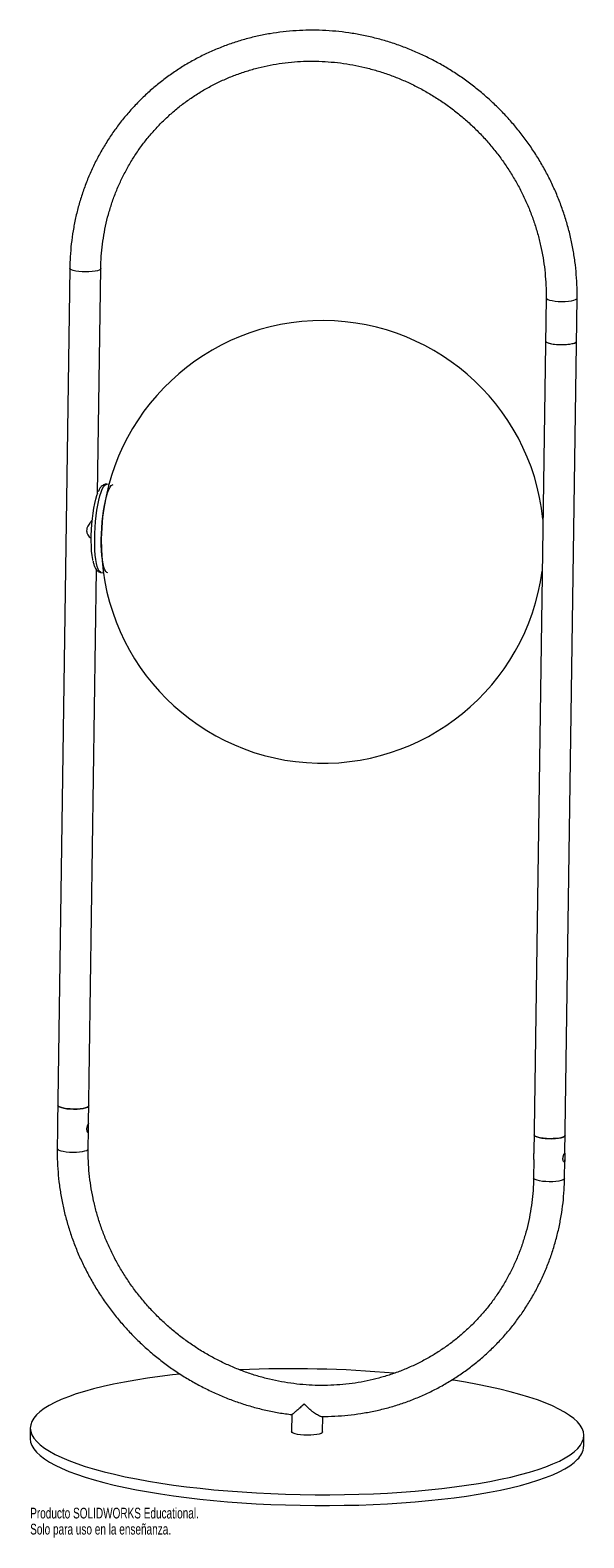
# Model space of a CAD drawing. Header units: millimetres. Extents: x -21 to 229, y -293 to 389.
import ezdxf

# ---------------------------------------------------------------- set-up
doc = ezdxf.new("R2010")
doc.units = ezdxf.units.MM
doc.styles.add('SLDTEXTSTYLE0', font='TXT', dxfattribs={"width": 0.7})

msp = doc.modelspace()

# ---------------------------------------------------------------- linework, layer by layer
at = {"color": 7, "linetype": 'Continuous', "lineweight": 15}
for p, q in [((-3, 281.02), (-8.5, -105.7)), ((9.55, 179.21), (10.99, 280.82)), ((212.11, 267.65), (206.61, -119.03)), ((220.61, -119.23), (226.1, 267.45)), ((14.67, 183.34), (13.7, 183.4)), ((5.49, -105.9), (9.06, 144.69)), ((11.22, 143.48), (12.19, 143.42)), ((-8.54, -108.35), (-8.66, -116.75)), ((5.34, -116.95), (5.46, -108.55)), ((206.57, -121.69), (206.45, -130.11)), ((220.45, -130.31), (220.57, -121.88)), ((97.28, -237), (97.17, -244.66)), ((111.17, -244.86), (111.27, -237.82)), ((-20.82, -242.98), (-20.89, -247.85)), ((229.09, -251.4), (229.16, -246.53))]:
    msp.add_line(p, q, dxfattribs=at)
at = {"color": 8, "linetype": 'Continuous', "lineweight": 15, "flags": 128}
for points in [[(10.99, 280.82), (10.84, 280.49), (10.34, 280.16), (9.53, 279.87), (8.43, 279.63), (7.12, 279.45), (5.65, 279.35), (4.09, 279.32), (2.53, 279.38), (1.04, 279.51), (-0.29, 279.72), (-1.42, 279.98), (-2.27, 280.29), (-2.81, 280.63), (-3, 280.99), (-3, 281.02)], [(212.11, 267.65), (212.11, 267.62), (212.3, 267.27), (212.84, 266.93), (213.69, 266.62), (214.82, 266.35), (216.15, 266.15), (217.64, 266.02), (219.2, 265.96), (220.76, 265.98), (222.23, 266.09), (223.54, 266.26), (224.64, 266.5), (225.45, 266.8), (225.95, 267.13), (226.1, 267.45)], [(11.22, 143.48), (10.8, 143.62), (10.3, 144.12), (9.84, 144.96), (9.43, 146.14), (9.07, 147.62), (8.77, 149.38), (8.54, 151.4), (8.38, 153.63), (8.29, 156.03), (8.27, 158.57), (8.33, 161.19), (8.47, 163.85), (8.67, 166.51), (8.95, 169.11), (9.28, 171.61), (9.67, 173.97), (10.12, 176.14), (10.6, 178.08), (11.12, 179.75), (11.66, 181.14), (12.22, 182.22), (12.78, 182.95), (13.33, 183.34), (13.7, 183.4)], [(-8.66, -116.75), (-8.66, -116.77), (-8.46, -117.13), (-7.93, -117.47), (-7.07, -117.78), (-5.95, -118.05), (-4.61, -118.25), (-3.13, -118.38), (-1.57, -118.44), (-0.01, -118.41), (1.46, -118.31), (2.78, -118.14), (3.87, -117.9), (4.69, -117.6), (5.18, -117.27), (5.34, -116.95)], [(220.45, -130.31), (220.29, -130.64), (219.8, -130.97), (218.98, -131.26), (217.89, -131.5), (216.57, -131.68), (215.1, -131.78), (213.54, -131.8), (211.98, -131.75), (210.5, -131.62), (209.16, -131.41), (208.04, -131.15), (207.18, -130.84), (206.65, -130.5), (206.45, -130.14), (206.45, -130.11)]]:
    msp.add_lwpolyline(points, dxfattribs=at)
at = {"color": 7, "linetype": 'Continuous', "lineweight": 15, "flags": 128}
for points in [[(211.83, 248.18), (211.83, 248.15), (212.03, 247.79), (212.56, 247.45), (213.42, 247.14), (214.54, 246.88), (215.88, 246.67), (217.36, 246.54), (218.92, 246.48), (220.48, 246.51), (221.95, 246.61), (223.27, 246.79), (224.36, 247.03), (225.18, 247.32), (225.67, 247.65), (225.83, 247.98)], [(211.83, 248.18), (211.91, 247.93), (212.31, 247.58), (213.05, 247.26), (214.07, 246.97), (215.33, 246.75), (216.77, 246.58), (218.31, 246.5), (219.88, 246.49), (221.39, 246.56), (222.77, 246.71), (223.96, 246.93), (224.89, 247.2), (225.52, 247.52)], [(225.52, 247.52), (225.81, 247.87), (225.83, 247.98)], [(7.46, 148.86), (7.34, 149.43), (7.08, 151.2), (6.88, 153.2), (6.75, 155.41), (6.69, 157.78), (6.71, 160.25), (6.81, 162.8), (6.97, 165.35), (7.21, 167.88), (7.51, 170.32), (7.87, 172.62), (8.28, 174.75), (8.74, 176.67), (9.23, 178.32), (9.64, 179.43)], [(14.18, 143.3), (13.75, 143.44), (13.25, 143.94), (12.79, 144.78), (12.38, 145.95), (12.02, 147.43), (11.72, 149.2), (11.49, 151.21), (11.33, 153.44), (11.24, 155.85), (11.23, 158.38), (11.29, 161.01), (11.42, 163.67), (11.63, 166.33), (11.9, 168.93), (12.24, 171.43), (12.63, 173.78), (13.07, 175.95), (13.55, 177.89), (14.07, 179.57), (14.61, 180.96), (15.17, 182.03), (15.73, 182.77), (16.28, 183.16), (16.66, 183.22)], [(5.61, -97.47), (5.46, -97.8), (4.96, -98.13), (4.15, -98.42), (3.05, -98.66), (1.74, -98.84), (0.27, -98.94), (-1.29, -98.96), (-2.85, -98.91), (-4.34, -98.78), (-5.67, -98.57), (-6.8, -98.31), (-7.65, -98), (-8.19, -97.66), (-8.38, -97.3), (-8.38, -97.27)], [(-8.38, -97.27), (-8.38, -97.3), (-8.19, -97.66), (-7.65, -98), (-6.8, -98.31), (-5.67, -98.57), (-4.34, -98.78), (-2.85, -98.91), (-1.29, -98.96), (0.27, -98.94), (1.74, -98.84), (3.05, -98.66), (4.15, -98.42), (4.96, -98.13), (5.46, -97.8), (5.61, -97.47)], [(206.73, -110.64), (206.81, -110.88), (207.21, -111.23), (207.94, -111.56), (208.97, -111.84), (210.23, -112.07), (211.67, -112.23), (213.21, -112.32), (214.77, -112.33), (216.29, -112.25), (217.67, -112.11), (218.86, -111.89), (219.79, -111.61), (220.42, -111.3)], [(220.73, -110.84), (220.57, -111.16), (220.07, -111.49), (219.26, -111.79), (218.16, -112.03), (216.85, -112.2), (215.38, -112.31), (213.82, -112.33), (212.26, -112.27), (210.78, -112.14), (209.44, -111.94), (208.31, -111.67), (207.46, -111.36), (206.92, -111.02), (206.73, -110.66), (206.73, -110.64)], [(220.42, -111.3), (220.71, -110.95), (220.73, -110.84)], [(46.89, -218.72), (43.36, -219.11), (37.64, -219.8), (32.1, -220.57), (26.77, -221.4), (21.66, -222.3), (16.78, -223.26), (12.14, -224.28), (7.77, -225.37), (3.68, -226.5), (-0.14, -227.69), (-3.65, -228.93), (-6.87, -230.21), (-9.76, -231.53), (-12.34, -232.89), (-14.58, -234.29), (-16.49, -235.71), (-18.05, -237.16), (-19.27, -238.63), (-20.14, -240.12), (-20.66, -241.62), (-20.82, -243.13), (-20.63, -244.65), (-20.08, -246.16), (-19.18, -247.68), (-17.94, -249.18), (-16.34, -250.67), (-14.41, -252.14), (-12.14, -253.6), (-9.53, -255.02), (-6.61, -256.42), (-3.37, -257.79), (0.17, -259.12), (4.01, -260.41), (8.13, -261.65), (12.52, -262.84), (17.17, -263.99), (22.07, -265.08), (27.2, -266.11), (32.55, -267.08), (38.11, -267.99), (43.85, -268.83), (49.76, -269.61), (55.83, -270.31), (62.03, -270.94), (68.35, -271.5), (74.78, -271.98), (81.28, -272.39), (87.85, -272.71), (94.47, -272.96), (101.12, -273.13), (107.77, -273.21), (114.42, -273.22), (121.03, -273.14), (127.6, -272.99), (134.1, -272.75), (140.52, -272.44), (146.83, -272.05), (153.02, -271.57), (159.08, -271.03), (164.97, -270.41), (170.7, -269.71), (176.24, -268.95), (181.57, -268.12), (186.68, -267.22), (191.56, -266.25), (196.2, -265.23), (200.57, -264.15), (204.66, -263.01), (208.48, -261.82), (211.99, -260.58), (215.21, -259.3), (218.1, -257.98), (220.68, -256.62), (222.92, -255.22), (224.83, -253.8), (226.39, -252.35), (226.39, -252.35)], [(226.39, -252.35), (227.61, -250.88), (228.48, -249.39), (228.99, -247.89), (229.16, -246.38), (228.97, -244.86), (228.42, -243.35), (227.52, -241.84), (226.27, -240.33), (224.68, -238.84), (222.75, -237.37), (220.47, -235.92), (217.87, -234.49), (214.95, -233.09), (211.71, -231.73), (208.17, -230.4), (204.33, -229.11), (200.21, -227.86), (195.82, -226.67), (191.17, -225.52), (186.27, -224.43), (181.13, -223.4), (175.78, -222.43), (170.23, -221.52), (169.45, -221.4)], [(111.17, -244.86), (111.01, -245.18), (110.52, -245.51), (109.7, -245.81), (108.61, -246.05), (107.29, -246.22), (105.82, -246.33), (104.26, -246.35), (102.71, -246.29), (101.22, -246.16), (99.88, -245.96), (98.76, -245.69), (97.91, -245.38), (97.37, -245.04), (97.17, -244.68), (97.17, -244.66)], [(-20.89, -247.85), (-20.89, -248), (-20.7, -249.52), (-20.15, -251.03), (-19.25, -252.54), (-18, -254.05), (-16.41, -255.54), (-14.48, -257.01), (-12.2, -258.46), (-9.6, -259.89), (-6.68, -261.29), (-3.44, -262.66), (0.1, -263.99), (3.94, -265.27), (8.06, -266.52), (12.45, -267.71), (17.1, -268.86), (22, -269.95), (27.14, -270.98), (32.49, -271.95), (38.04, -272.86), (43.78, -273.7), (49.69, -274.48), (55.76, -275.18), (61.96, -275.81), (68.28, -276.37), (74.71, -276.85), (81.21, -277.26), (87.79, -277.58), (94.4, -277.83), (101.05, -278), (107.7, -278.08), (114.35, -278.09), (120.96, -278.01), (127.53, -277.86), (134.03, -277.62), (140.45, -277.31), (146.76, -276.91), (152.95, -276.44), (159.01, -275.9), (164.91, -275.28), (170.63, -274.58), (176.17, -273.82), (181.5, -272.98), (186.61, -272.08), (191.49, -271.12), (196.13, -270.1), (200.5, -269.02), (204.59, -267.88), (208.41, -266.69), (211.92, -265.45), (215.14, -264.17), (218.03, -262.85), (220.61, -261.49), (222.85, -260.09), (224.76, -258.67), (226.32, -257.22)]]:
    msp.add_lwpolyline(points, dxfattribs=at)
at = {"color": 7, "linetype": 'Continuous', "lineweight": 15}
for centre, radius, start, end in [((111.22, 157.31), 100, 5.92796, 352.44251), ((96.88, -752.85), 536.57, 85.01105, 92.46499), ((220.39, -250.84), 8.71, 312.88187, 356.26316)]:
    msp.add_arc(centre, radius, start, end, dxfattribs=at)
for points, knots in [([(226.1, 267.45), (226.11, 268.53), (226.13, 271.58), (225.92, 276.62), (225.37, 282.55), (224.52, 288.47), (223.36, 294.35), (221.89, 300.17), (220.13, 305.93), (218.08, 311.6), (215.73, 317.16), (213.11, 322.62), (210.21, 327.94), (207.04, 333.12), (203.62, 338.13), (199.94, 342.98), (196.03, 347.64), (191.89, 352.1), (187.53, 356.35), (182.96, 360.38), (178.2, 364.17), (173.27, 367.73), (168.16, 371.03), (162.9, 374.06), (157.5, 376.83), (151.98, 379.32), (146.35, 381.52), (140.62, 383.44), (134.81, 385.06), (128.95, 386.38), (123.03, 387.39), (117.09, 388.1), (111.12, 388.5), (105.17, 388.6), (99.22, 388.38), (93.32, 387.85), (87.46, 387.02), (81.66, 385.88), (75.95, 384.44), (70.34, 382.7), (64.84, 380.67), (59.46, 378.35), (54.22, 375.75), (49.14, 372.88), (44.23, 369.74), (39.5, 366.34), (34.97, 362.69), (30.64, 358.81), (26.54, 354.69), (22.66, 350.36), (19.02, 345.83), (15.63, 341.1), (12.5, 336.19), (9.64, 331.11), (7.05, 325.88), (4.75, 320.51), (2.73, 315.02), (1.01, 309.41), (-0.42, 303.71), (-1.54, 297.93), (-2.35, 292.09), (-2.85, 286.44), (-2.96, 282.74), (-3, 281.02)], [0, 0, 0, 0, 0.008976, 0.025524, 0.042075, 0.05863, 0.075188, 0.09175, 0.108314, 0.124881, 0.14145, 0.158023, 0.174597, 0.191173, 0.207751, 0.22433, 0.24091, 0.257492, 0.274074, 0.290656, 0.307239, 0.323822, 0.340404, 0.356986, 0.373566, 0.390146, 0.406724, 0.423301, 0.439875, 0.456448, 0.473018, 0.489585, 0.50615, 0.522711, 0.539269, 0.555824, 0.572375, 0.588922, 0.605466, 0.622007, 0.638543, 0.655076, 0.671606, 0.688133, 0.704657, 0.721179, 0.737699, 0.754217, 0.770734, 0.787251, 0.803767, 0.820283, 0.8368, 0.853318, 0.869838, 0.886359, 0.902883, 0.91941, 0.935939, 0.952472, 0.969008, 0.985547, 1, 1, 1, 1]), ([(10.99, 280.82), (11.02, 281.76), (11.08, 284.54), (11.41, 289.15), (12.11, 294.62), (13.11, 300.02), (14.41, 305.34), (16.01, 310.57), (17.9, 315.69), (20.08, 320.69), (22.54, 325.54), (25.27, 330.23), (28.26, 334.76), (31.52, 339.09), (35.01, 343.23), (38.75, 347.16), (42.7, 350.87), (46.87, 354.34), (51.23, 357.56), (55.79, 360.53), (60.51, 363.24), (65.39, 365.67), (70.4, 367.82), (75.55, 369.68), (80.81, 371.26), (86.15, 372.53), (91.58, 373.5), (97.07, 374.17), (102.6, 374.53), (108.16, 374.59), (113.73, 374.33), (119.29, 373.78), (124.83, 372.91), (130.32, 371.75), (135.76, 370.28), (141.12, 368.52), (146.4, 366.48), (151.56, 364.15), (156.61, 361.55), (161.51, 358.68), (166.27, 355.55), (170.85, 352.17), (175.25, 348.55), (179.46, 344.71), (183.46, 340.65), (187.24, 336.39), (190.79, 331.94), (194.1, 327.31), (197.15, 322.52), (199.94, 317.59), (202.46, 312.52), (204.71, 307.33), (206.67, 302.04), (208.33, 296.67), (209.71, 291.23), (210.78, 285.73), (211.55, 280.21), (212.01, 274.66), (212.13, 270.47), (212.11, 268.14), (212.11, 267.65)], [0, 0, 0, 0, 0.008973, 0.026586, 0.044203, 0.061826, 0.079454, 0.097087, 0.114726, 0.132369, 0.150017, 0.16767, 0.185326, 0.202985, 0.220646, 0.23831, 0.255974, 0.273638, 0.291301, 0.308962, 0.326621, 0.344277, 0.361929, 0.379577, 0.39722, 0.414859, 0.432493, 0.450121, 0.467744, 0.485362, 0.502975, 0.520584, 0.538187, 0.555786, 0.573382, 0.590973, 0.608561, 0.626146, 0.643728, 0.661308, 0.678886, 0.696463, 0.714038, 0.731612, 0.749185, 0.766759, 0.784332, 0.801906, 0.81948, 0.837056, 0.854633, 0.872212, 0.889794, 0.907378, 0.924965, 0.942556, 0.960151, 0.97775, 0.995353, 1, 1, 1, 1]), ([(13.68, 183.37), (13.46, 183.38), (12.94, 183.4), (12.19, 183.1), (11.5, 182.62), (10.89, 181.95), (10.32, 181.08), (9.97, 180.29), (9.8, 179.88)], [0, 0, 0, 0, 0.102341, 0.245371, 0.392542, 0.562075, 0.776328, 1, 1, 1, 1]), ([(7.14, 167.13), (6.75, 166.68), (5.97, 165.77), (5.03, 164.33), (4.56, 162.96), (4.62, 161.7), (5.28, 160.28), (6.12, 159.24), (6.64, 158.86), (6.72, 158.81)], [0, 0, 0, 0, 0.184981, 0.370509, 0.483591, 0.597547, 0.733713, 0.962197, 1, 1, 1, 1]), ([(7.5, 148.64), (7.53, 148.44), (7.68, 147.67), (8.03, 146.56), (8.51, 145.43), (9.09, 144.57), (9.76, 143.97), (10.47, 143.57), (10.99, 143.53), (11.19, 143.51)], [0, 0, 0, 0, 0.0741049, 0.2843513, 0.505858, 0.6658235, 0.7970066, 0.9176227, 1, 1, 1, 1]), ([(-8.5, -105.7), (-8.5, -105.8), (-8.51, -106.08), (-8.49, -106.66), (-8.5, -107.34), (-8.52, -107.91), (-8.55, -108.25), (-8.54, -108.35), (-8.54, -108.35)], [0, 0, 0, 0, 0.113523, 0.339643, 0.559907, 0.773092, 0.989046, 1, 1, 1, 1]), ([(5.35, -105.59), (5.38, -105.56), (5.4, -105.54), (5.44, -105.53), (5.45, -105.54), (5.48, -105.59), (5.49, -105.62), (5.49, -105.71), (5.5, -105.77), (5.49, -105.97), (5.48, -106.16), (5.47, -106.47), (5.47, -106.59), (5.46, -106.82), (5.46, -106.95), (5.45, -107.2), (5.45, -107.34), (5.45, -107.6), (5.45, -107.73), (5.46, -108.12), (5.46, -108.37), (5.45, -108.7), (5.45, -108.81), (5.44, -109), (5.43, -109.09), (5.4, -109.24), (5.39, -109.3), (5.35, -109.41), (5.32, -109.45), (5.24, -109.54), (5.17, -109.54), (5.06, -109.48), (5.02, -109.44), (4.94, -109.34), (4.9, -109.28), (4.83, -109.14), (4.79, -109.06), (4.73, -108.88), (4.7, -108.78), (4.66, -108.56), (4.64, -108.45), (4.62, -108.21), (4.62, -108.08), (4.62, -107.83), (4.63, -107.7), (4.66, -107.44), (4.68, -107.31), (4.75, -106.92), (4.83, -106.68), (4.94, -106.35), (4.98, -106.25), (5.07, -106.06), (5.11, -105.98), (5.18, -105.83), (5.22, -105.76), (5.29, -105.66), (5.32, -105.62), (5.35, -105.59)], [0, 0, 0, 0, 0.03125, 0.03125, 0.0625, 0.0625, 0.09375, 0.09375, 0.125, 0.125, 0.1875, 0.1875, 0.21875, 0.21875, 0.25, 0.25, 0.28125, 0.28125, 0.3125, 0.3125, 0.375, 0.375, 0.40625, 0.40625, 0.4375, 0.4375, 0.46875, 0.46875, 0.5, 0.5, 0.5625, 0.5625, 0.59375, 0.59375, 0.625, 0.625, 0.65625, 0.65625, 0.6875, 0.6875, 0.71875, 0.71875, 0.75, 0.75, 0.78125, 0.78125, 0.8125, 0.8125, 0.875, 0.875, 0.90625, 0.90625, 0.9375, 0.9375, 0.96875, 0.96875, 1, 1, 1, 1]), ([(-8.66, -116.75), (-8.67, -117.82), (-8.68, -120.87), (-8.47, -125.91), (-7.93, -131.85), (-7.07, -137.76), (-5.91, -143.64), (-4.45, -149.47), (-2.69, -155.22), (-0.63, -160.89), (1.71, -166.46), (4.34, -171.91), (7.23, -177.23), (10.4, -182.41), (13.83, -187.43), (17.5, -192.27), (21.41, -196.93), (25.56, -201.39), (29.92, -205.64), (34.48, -209.67), (39.24, -213.47), (44.18, -217.02), (49.29, -220.32), (54.54, -223.36), (59.94, -226.12), (65.47, -228.61), (71.1, -230.82), (76.82, -232.73), (82.63, -234.36), (88.5, -235.66), (93.4, -236.55), (96.36, -236.88), (97.32, -236.98)], [0, 0, 0, 0, 0.0186559, 0.0530512, 0.0874531, 0.1218621, 0.1562779, 0.1907002, 0.2251288, 0.2595632, 0.2940029, 0.3284476, 0.3628968, 0.39735, 0.4318066, 0.4662663, 0.5007285, 0.5351927, 0.5696584, 0.604125, 0.638592, 0.6730588, 0.7075248, 0.7419896, 0.7764525, 0.810913, 0.8453707, 0.8798248, 0.914275, 0.9487207, 0.9831613, 1, 1, 1, 1]), ([(206.45, -130.11), (206.43, -131.05), (206.36, -133.84), (206.03, -138.45), (205.34, -143.91), (204.34, -149.31), (203.04, -154.64), (201.44, -159.87), (199.55, -164.99), (197.37, -169.98), (194.91, -174.83), (192.18, -179.53), (189.18, -184.05), (185.93, -188.39), (182.43, -192.53), (178.7, -196.46), (174.74, -200.16), (170.58, -203.63), (166.21, -206.86), (161.66, -209.83), (156.94, -212.53), (152.06, -214.96), (147.04, -217.11), (141.89, -218.98), (136.64, -220.55), (131.29, -221.82), (125.86, -222.8), (120.37, -223.46), (114.84, -223.83), (109.28, -223.88), (103.72, -223.63), (98.15, -223.07), (92.62, -222.21), (87.12, -221.04), (81.68, -219.58), (76.32, -217.82), (71.05, -215.77), (65.88, -213.44), (60.84, -210.84), (55.93, -207.97), (51.18, -204.84), (46.59, -201.46), (42.19, -197.85), (37.98, -194.01), (33.98, -189.95), (30.2, -185.69), (26.65, -181.23), (23.35, -176.61), (20.29, -171.82), (17.5, -166.88), (14.98, -161.81), (12.74, -156.62), (10.78, -151.34), (9.11, -145.96), (7.74, -140.52), (6.66, -135.03), (5.9, -129.5), (5.43, -123.95), (5.31, -119.77), (5.33, -117.43), (5.34, -116.95)], [0, 0, 0, 0, 0.008973, 0.0265858, 0.0442031, 0.0618257, 0.0794537, 0.097087, 0.1147255, 0.1323691, 0.1500172, 0.1676696, 0.1853257, 0.2029849, 0.2206464, 0.2383097, 0.2559739, 0.2736379, 0.2913009, 0.3089622, 0.3266211, 0.3442769, 0.361929, 0.379577, 0.3972205, 0.4148591, 0.4324926, 0.450121, 0.4677442, 0.4853623, 0.5029753, 0.5205836, 0.5381872, 0.5557864, 0.5733816, 0.5909731, 0.6085611, 0.6261461, 0.6437284, 0.6613084, 0.6788863, 0.6964627, 0.7140377, 0.7316118, 0.7491854, 0.7667587, 0.784332, 0.8019058, 0.8194803, 0.837056, 0.8546332, 0.8722124, 0.8897938, 0.907378, 0.9249653, 0.9425561, 0.9601507, 0.9777496, 0.995353, 1, 1, 1, 1]), ([(206.57, -121.69), (206.57, -121.63), (206.57, -121.45), (206.6, -120.97), (206.61, -120.33), (206.61, -119.67), (206.6, -119.22), (206.61, -119.04), (206.61, -119.03)], [0, 0, 0, 0, 0.113523, 0.339643, 0.559907, 0.773092, 0.989046, 1, 1, 1, 1]), ([(220.4, -122.85), (220.43, -122.82), (220.46, -122.78), (220.5, -122.67), (220.51, -122.6), (220.54, -122.45), (220.55, -122.36), (220.56, -122.17), (220.57, -122.07), (220.57, -121.74), (220.57, -121.49), (220.56, -121.1), (220.56, -120.97), (220.56, -120.7), (220.56, -120.57), (220.57, -120.32), (220.57, -120.19), (220.58, -119.95), (220.58, -119.84), (220.6, -119.52), (220.6, -119.34), (220.61, -119.14), (220.61, -119.08), (220.6, -118.99), (220.59, -118.95), (220.57, -118.91), (220.55, -118.9), (220.51, -118.91), (220.49, -118.92), (220.4, -119.01), (220.33, -119.12), (220.22, -119.34), (220.18, -119.43), (220.09, -119.61), (220.05, -119.71), (219.98, -119.93), (219.94, -120.05), (219.87, -120.29), (219.84, -120.41), (219.79, -120.67), (219.77, -120.8), (219.74, -121.06), (219.73, -121.19), (219.73, -121.45), (219.73, -121.57), (219.75, -121.81), (219.77, -121.93), (219.84, -122.25), (219.9, -122.44), (220.01, -122.65), (220.05, -122.71), (220.13, -122.81), (220.17, -122.84), (220.24, -122.89), (220.28, -122.9), (220.35, -122.89), (220.38, -122.88), (220.4, -122.85)], [0, 0, 0, 0, 0.03125, 0.03125, 0.0625, 0.0625, 0.09375, 0.09375, 0.125, 0.125, 0.1875, 0.1875, 0.21875, 0.21875, 0.25, 0.25, 0.28125, 0.28125, 0.3125, 0.3125, 0.375, 0.375, 0.40625, 0.40625, 0.4375, 0.4375, 0.46875, 0.46875, 0.5, 0.5, 0.5625, 0.5625, 0.59375, 0.59375, 0.625, 0.625, 0.65625, 0.65625, 0.6875, 0.6875, 0.71875, 0.71875, 0.75, 0.75, 0.78125, 0.78125, 0.8125, 0.8125, 0.875, 0.875, 0.90625, 0.90625, 0.9375, 0.9375, 0.96875, 0.96875, 1, 1, 1, 1]), ([(110.58, -237.81), (111.15, -237.83), (113.7, -237.88), (118.22, -237.66), (124.13, -237.15), (129.99, -236.31), (135.78, -235.18), (141.49, -233.74), (147.11, -232), (152.61, -229.97), (157.99, -227.65), (163.22, -225.05), (168.3, -222.17), (173.21, -219.03), (177.94, -215.63), (182.47, -211.99), (186.8, -208.1), (190.91, -203.99), (194.79, -199.66), (198.43, -195.12), (201.81, -190.39), (204.94, -185.48), (207.8, -180.41), (210.39, -175.18), (212.7, -169.81), (214.71, -164.31), (216.44, -158.71), (217.86, -153.01), (218.98, -147.23), (219.8, -141.38), (220.3, -135.74), (220.4, -132.04), (220.45, -130.31)], [0, 0, 0, 0, 0.009762, 0.0441153, 0.0784615, 0.1128004, 0.1471317, 0.1814554, 0.2157716, 0.2500804, 0.284382, 0.3186769, 0.3529656, 0.3872486, 0.4215266, 0.4558004, 0.490071, 0.5243393, 0.5586062, 0.5928725, 0.6271391, 0.6614071, 0.6956774, 0.7299508, 0.7642284, 0.7985107, 0.8327986, 0.8670925, 0.901393, 0.9357004, 0.9700149, 1, 1, 1, 1]), ([(102.91, -232.17), (102.9, -232.18), (102.38, -232.66), (101.35, -233.6), (99.92, -234.87), (98.91, -235.73), (98.06, -236.45), (97.45, -236.94), (97.36, -236.97), (97.32, -236.98)], [0, 0, 0, 0, 0.001458, 0.194106, 0.39239, 0.58632, 0.663704, 0.869061, 1, 1, 1, 1]), ([(110.58, -237.79), (110.49, -237.81), (110.18, -237.84), (109.12, -237.39), (107.68, -236.49), (106.14, -235.28), (104.6, -233.92), (103.52, -232.83), (102.91, -232.18), (102.91, -232.17)], [0, 0, 0, 0, 0.062909, 0.217866, 0.450666, 0.607582, 0.768943, 0.998563, 1, 1, 1, 1])]:
    msp.add_open_spline(points, degree=3, knots=knots, dxfattribs=at)

# ---------------------------------------------------------------- texts
at = {"color": 7, "linetype": 'Continuous', "char_height": 4.8336, "attachment_point": 1, "style": 'SLDTEXTSTYLE0'}
for s, insert in [('Producto SOLIDWORKS Educational.', (-20.89, -279.11)), ('Solo para uso en la enseñanza.', (-20.89, -286.36))]:
    msp.add_mtext(s, dxfattribs=dict(at, insert=insert))

doc.saveas('drawing.dxf')
